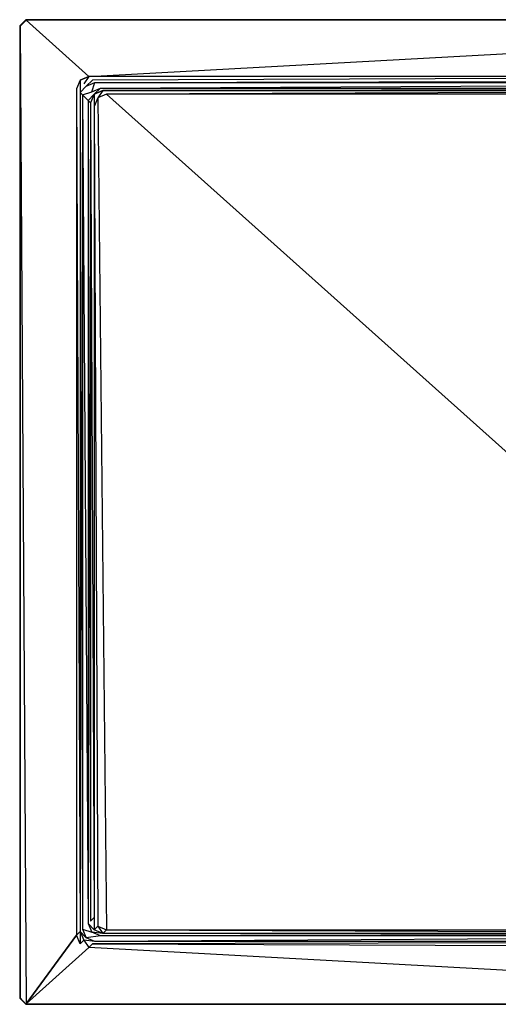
# Model space of a CAD drawing. Extents: x 0 to 0.9, y -0.8 to 0.
# Tile 1 of 2: x 0 to 0.389, y -0.8 to 0. Entities that reach past the tile are written whole.
import ezdxf

# ---------------------------------------------------------------- set-up
doc = ezdxf.new("R2010")
doc.units = 0
for name, color, linetype in [('L0__X_900__Y_800__Z_25__L_1_UDQ', 7, 'CONTINUOUS'), ('L1__X_900__Y_800__Z_25__L_1_UDQ', 7, 'CONTINUOUS'), ('L2__X_900__Y_800__Z_25__L_1_UDQ', 7, 'CONTINUOUS'), ('L3__X_900__Y_800__Z_25__L_1_UDQ', 7, 'CONTINUOUS'), ('L4__X_900__Y_800__Z_25__L_1_UDQ', 7, 'CONTINUOUS'), ('L5__X_900__Y_800__Z_25__L_1_UDQ', 7, 'CONTINUOUS'), ('L6__X_900__Y_800__Z_25__L_1_UDQ', 7, 'CONTINUOUS')]:
    doc.layers.add(name, color=color, linetype=linetype)

msp = doc.modelspace()

# ---------------------------------------------------------------- linework, layer by layer
at = {"layer": 'L0__X_900__Y_800__Z_25__L_1_UDQ', "color": 8}
for points, invisible_edges in [([(0.0005, -0.005207, 0.025), (0.005207, -0.7995, 0.025), (0.005207, -0.0005, 0.025), (0.0005, -0.005207, 0.025)], 10), ([(0.005207, -0.7995, 0.025), (0.0005, -0.005207, 0.025), (0.0005, -0.794793, 0.025), (0.005207, -0.7995, 0.025)], 13), ([(0.005207, -0.0005, 0.025), (0.005207, -0.7995, 0.025), (0.046163, -0.743837, 0.025), (0.005207, -0.0005, 0.025)], 13), ([(0.005207, -0.0005, 0.025), (0.056163, -0.046163, 0.025), (0.894793, -0.0005, 0.025), (0.005207, -0.0005, 0.025)], 13), ([(0.056163, -0.046163, 0.025), (0.005207, -0.0005, 0.025), (0.049092, -0.049092, 0.025), (0.056163, -0.046163, 0.025)], 10), ([(0.049092, -0.049092, 0.025), (0.005207, -0.0005, 0.025), (0.046163, -0.056163, 0.025), (0.049092, -0.049092, 0.025)], 15), ([(0.046163, -0.056163, 0.025), (0.005207, -0.0005, 0.025), (0.046163, -0.743837, 0.025), (0.046163, -0.056163, 0.025)], 15), ([(0.894793, -0.0005, 0.025), (0.056163, -0.046163, 0.025), (0.843837, -0.046163, 0.025), (0.894793, -0.0005, 0.025)], 15), ([(0.046163, -0.743837, 0.025), (0.005207, -0.7995, 0.025), (0.049092, -0.750908, 0.025), (0.046163, -0.743837, 0.025)], 10), ([(0.049092, -0.750908, 0.025), (0.005207, -0.7995, 0.025), (0.056163, -0.753837, 0.025), (0.049092, -0.750908, 0.025)], 13), ([(0.056163, -0.753837, 0.025), (0.005207, -0.7995, 0.025), (0.894793, -0.7995, 0.025), (0.056163, -0.753837, 0.025)], 10), ([(0.056163, -0.753837, 0.025), (0.894793, -0.7995, 0.025), (0.843837, -0.753837, 0.025), (0.056163, -0.753837, 0.025)], 13)]:
    msp.add_3dface(points, dxfattribs=dict(at, invisible_edges=invisible_edges))
at = {"layer": 'L1__X_900__Y_800__Z_25__L_1_UDQ', "color": 8}
for points, invisible_edges in [([(0.060535, -0.070535), (0.063464, -0.736536), (0.063464, -0.063464), (0.060535, -0.070535)], 10), ([(0.063464, -0.063464), (0.070535, -0.739465), (0.070535, -0.060535), (0.063464, -0.063464)], 10), ([(0.063464, -0.063464), (0.063464, -0.736536), (0.070535, -0.739465), (0.063464, -0.063464)], 13), ([(0.070535, -0.060535), (0.070535, -0.739465), (0.829465, -0.739465), (0.070535, -0.060535)], 13), ([(0.070535, -0.060535), (0.829465, -0.739465), (0.829465, -0.060535), (0.070535, -0.060535)], 10), ([(0.063464, -0.736536), (0.060535, -0.070535), (0.060535, -0.729465), (0.063464, -0.736536)], 13)]:
    msp.add_3dface(points, dxfattribs=dict(at, invisible_edges=invisible_edges))
at = {"layer": 'L2__X_900__Y_800__Z_25__L_1_UDQ', "color": 8}
for points, invisible_edges in [([(0.052136, -0.052136, 0.023967), (0.056163, -0.046163, 0.025), (0.049092, -0.049092, 0.025), (0.052136, -0.052136, 0.023967)], 13), ([(0.056163, -0.046163, 0.025), (0.052136, -0.052136, 0.023967), (0.059207, -0.049207, 0.023967), (0.056163, -0.046163, 0.025)], 14), ([(0.059207, -0.049207, 0.023967), (0.843837, -0.046163, 0.025), (0.056163, -0.046163, 0.025), (0.059207, -0.049207, 0.023967)], 13), ([(0.843837, -0.046163, 0.025), (0.059207, -0.049207, 0.023967), (0.840793, -0.049207, 0.023967), (0.843837, -0.046163, 0.025)], 14), ([(0.049207, -0.059207, 0.023967), (0.049092, -0.049092, 0.025), (0.046163, -0.056163, 0.025), (0.049207, -0.059207, 0.023967)], 13), ([(0.049092, -0.049092, 0.025), (0.049207, -0.059207, 0.023967), (0.052136, -0.052136, 0.023967), (0.049092, -0.049092, 0.025)], 14), ([(0.049207, -0.059207, 0.023967), (0.053922, -0.053922, 0.021294), (0.052136, -0.052136, 0.023967), (0.049207, -0.059207, 0.023967)], 14), ([(0.053922, -0.053922, 0.021294), (0.049207, -0.059207, 0.023967), (0.050993, -0.060993, 0.021294), (0.053922, -0.053922, 0.021294)], 13), ([(0.053922, -0.053922, 0.021294), (0.059207, -0.049207, 0.023967), (0.052136, -0.052136, 0.023967), (0.053922, -0.053922, 0.021294)], 14), ([(0.059207, -0.049207, 0.023967), (0.053922, -0.053922, 0.021294), (0.060993, -0.050993, 0.021294), (0.059207, -0.049207, 0.023967)], 13), ([(0.060993, -0.050993, 0.021294), (0.840793, -0.049207, 0.023967), (0.059207, -0.049207, 0.023967), (0.060993, -0.050993, 0.021294)], 14), ([(0.840793, -0.049207, 0.023967), (0.060993, -0.050993, 0.021294), (0.839007, -0.050993, 0.021294), (0.840793, -0.049207, 0.023967)], 13), ([(0.049207, -0.740793, 0.023967), (0.046163, -0.056163, 0.025), (0.046163, -0.743837, 0.025), (0.049207, -0.740793, 0.023967)], 13), ([(0.046163, -0.056163, 0.025), (0.049207, -0.740793, 0.023967), (0.049207, -0.059207, 0.023967), (0.046163, -0.056163, 0.025)], 14), ([(0.050993, -0.739007, 0.021294), (0.049207, -0.059207, 0.023967), (0.049207, -0.740793, 0.023967), (0.050993, -0.739007, 0.021294)], 13), ([(0.049207, -0.059207, 0.023967), (0.050993, -0.739007, 0.021294), (0.050993, -0.060993, 0.021294), (0.049207, -0.059207, 0.023967)], 14), ([(0.049092, -0.750908, 0.025), (0.049207, -0.740793, 0.023967), (0.046163, -0.743837, 0.025), (0.049092, -0.750908, 0.025)], 13), ([(0.049207, -0.740793, 0.023967), (0.049092, -0.750908, 0.025), (0.052136, -0.747864, 0.023967), (0.049207, -0.740793, 0.023967)], 14), ([(0.049207, -0.740793, 0.023967), (0.053922, -0.746078, 0.021294), (0.050993, -0.739007, 0.021294), (0.049207, -0.740793, 0.023967)], 14), ([(0.053922, -0.746078, 0.021294), (0.049207, -0.740793, 0.023967), (0.052136, -0.747864, 0.023967), (0.053922, -0.746078, 0.021294)], 13), ([(0.056163, -0.753837, 0.025), (0.052136, -0.747864, 0.023967), (0.049092, -0.750908, 0.025), (0.056163, -0.753837, 0.025)], 13), ([(0.052136, -0.747864, 0.023967), (0.060993, -0.749007, 0.021294), (0.053922, -0.746078, 0.021294), (0.052136, -0.747864, 0.023967)], 13), ([(0.060993, -0.749007, 0.021294), (0.052136, -0.747864, 0.023967), (0.059207, -0.750793, 0.023967), (0.060993, -0.749007, 0.021294)], 14), ([(0.052136, -0.747864, 0.023967), (0.056163, -0.753837, 0.025), (0.059207, -0.750793, 0.023967), (0.052136, -0.747864, 0.023967)], 14), ([(0.843837, -0.753837, 0.025), (0.059207, -0.750793, 0.023967), (0.056163, -0.753837, 0.025), (0.843837, -0.753837, 0.025)], 13), ([(0.059207, -0.750793, 0.023967), (0.839007, -0.749007, 0.021294), (0.060993, -0.749007, 0.021294), (0.059207, -0.750793, 0.023967)], 13), ([(0.839007, -0.749007, 0.021294), (0.059207, -0.750793, 0.023967), (0.840793, -0.750793, 0.023967), (0.839007, -0.749007, 0.021294)], 14), ([(0.059207, -0.750793, 0.023967), (0.843837, -0.753837, 0.025), (0.840793, -0.750793, 0.023967), (0.059207, -0.750793, 0.023967)], 14)]:
    msp.add_3dface(points, dxfattribs=dict(at, invisible_edges=invisible_edges))
at = {"layer": 'L3__X_900__Y_800__Z_25__L_1_UDQ', "color": 8}
for points, invisible_edges in [([(0.050993, -0.060993, 0.021294), (0.058635, -0.058635, 0.003706), (0.053922, -0.053922, 0.021294), (0.050993, -0.060993, 0.021294)], 14), ([(0.058635, -0.058635, 0.003706), (0.060993, -0.050993, 0.021294), (0.053922, -0.053922, 0.021294), (0.058635, -0.058635, 0.003706)], 14), ([(0.060993, -0.050993, 0.021294), (0.058635, -0.058635, 0.003706), (0.065706, -0.055706, 0.003706), (0.060993, -0.050993, 0.021294)], 13), ([(0.065706, -0.055706, 0.003706), (0.839007, -0.050993, 0.021294), (0.060993, -0.050993, 0.021294), (0.065706, -0.055706, 0.003706)], 14), ([(0.839007, -0.050993, 0.021294), (0.065706, -0.055706, 0.003706), (0.834294, -0.055706, 0.003706), (0.839007, -0.050993, 0.021294)], 13), ([(0.058635, -0.058635, 0.003706), (0.050993, -0.060993, 0.021294), (0.055706, -0.065706, 0.003706), (0.058635, -0.058635, 0.003706)], 13), ([(0.055706, -0.734294, 0.003706), (0.050993, -0.060993, 0.021294), (0.050993, -0.739007, 0.021294), (0.055706, -0.734294, 0.003706)], 13), ([(0.050993, -0.060993, 0.021294), (0.055706, -0.734294, 0.003706), (0.055706, -0.065706, 0.003706), (0.050993, -0.060993, 0.021294)], 14), ([(0.050993, -0.739007, 0.021294), (0.058635, -0.741365, 0.003706), (0.055706, -0.734294, 0.003706), (0.050993, -0.739007, 0.021294)], 14), ([(0.058635, -0.741365, 0.003706), (0.050993, -0.739007, 0.021294), (0.053922, -0.746078, 0.021294), (0.058635, -0.741365, 0.003706)], 13), ([(0.053922, -0.746078, 0.021294), (0.065706, -0.744294, 0.003706), (0.058635, -0.741365, 0.003706), (0.053922, -0.746078, 0.021294)], 13), ([(0.065706, -0.744294, 0.003706), (0.053922, -0.746078, 0.021294), (0.060993, -0.749007, 0.021294), (0.065706, -0.744294, 0.003706)], 14), ([(0.060993, -0.749007, 0.021294), (0.834294, -0.744294, 0.003706), (0.065706, -0.744294, 0.003706), (0.060993, -0.749007, 0.021294)], 13), ([(0.834294, -0.744294, 0.003706), (0.060993, -0.749007, 0.021294), (0.839007, -0.749007, 0.021294), (0.834294, -0.744294, 0.003706)], 14)]:
    msp.add_3dface(points, dxfattribs=dict(at, invisible_edges=invisible_edges))
at = {"layer": 'L4__X_900__Y_800__Z_25__L_1_UDQ', "color": 8}
for points, invisible_edges in [([(0.06042, -0.06042, 0.001033), (0.065706, -0.055706, 0.003706), (0.058635, -0.058635, 0.003706), (0.06042, -0.06042, 0.001033)], 14), ([(0.065706, -0.055706, 0.003706), (0.06042, -0.06042, 0.001033), (0.067492, -0.057492, 0.001033), (0.065706, -0.055706, 0.003706)], 13), ([(0.067492, -0.057492, 0.001033), (0.834294, -0.055706, 0.003706), (0.065706, -0.055706, 0.003706), (0.067492, -0.057492, 0.001033)], 14), ([(0.834294, -0.055706, 0.003706), (0.067492, -0.057492, 0.001033), (0.832508, -0.057492, 0.001033), (0.834294, -0.055706, 0.003706)], 13), ([(0.055706, -0.065706, 0.003706), (0.06042, -0.06042, 0.001033), (0.058635, -0.058635, 0.003706), (0.055706, -0.065706, 0.003706)], 14), ([(0.06042, -0.06042, 0.001033), (0.055706, -0.065706, 0.003706), (0.057492, -0.067492, 0.001033), (0.06042, -0.06042, 0.001033)], 13), ([(0.060535, -0.070535), (0.06042, -0.06042, 0.001033), (0.057492, -0.067492, 0.001033), (0.060535, -0.070535)], 13), ([(0.063464, -0.063464), (0.067492, -0.057492, 0.001033), (0.06042, -0.06042, 0.001033), (0.063464, -0.063464)], 13), ([(0.06042, -0.06042, 0.001033), (0.060535, -0.070535), (0.063464, -0.063464), (0.06042, -0.06042, 0.001033)], 14), ([(0.067492, -0.057492, 0.001033), (0.063464, -0.063464), (0.070535, -0.060535), (0.067492, -0.057492, 0.001033)], 14), ([(0.070535, -0.060535), (0.832508, -0.057492, 0.001033), (0.067492, -0.057492, 0.001033), (0.070535, -0.060535)], 13), ([(0.832508, -0.057492, 0.001033), (0.070535, -0.060535), (0.829465, -0.060535), (0.832508, -0.057492, 0.001033)], 14), ([(0.057492, -0.732508, 0.001033), (0.055706, -0.065706, 0.003706), (0.055706, -0.734294, 0.003706), (0.057492, -0.732508, 0.001033)], 13), ([(0.055706, -0.065706, 0.003706), (0.057492, -0.732508, 0.001033), (0.057492, -0.067492, 0.001033), (0.055706, -0.065706, 0.003706)], 14), ([(0.060535, -0.729465), (0.057492, -0.067492, 0.001033), (0.057492, -0.732508, 0.001033), (0.060535, -0.729465)], 13), ([(0.057492, -0.067492, 0.001033), (0.060535, -0.729465), (0.060535, -0.070535), (0.057492, -0.067492, 0.001033)], 14), ([(0.055706, -0.734294, 0.003706), (0.06042, -0.73958, 0.001033), (0.057492, -0.732508, 0.001033), (0.055706, -0.734294, 0.003706)], 14), ([(0.06042, -0.73958, 0.001033), (0.055706, -0.734294, 0.003706), (0.058635, -0.741365, 0.003706), (0.06042, -0.73958, 0.001033)], 13), ([(0.06042, -0.73958, 0.001033), (0.060535, -0.729465), (0.057492, -0.732508, 0.001033), (0.06042, -0.73958, 0.001033)], 13), ([(0.060535, -0.729465), (0.06042, -0.73958, 0.001033), (0.063464, -0.736536), (0.060535, -0.729465)], 14), ([(0.058635, -0.741365, 0.003706), (0.067492, -0.742508, 0.001033), (0.06042, -0.73958, 0.001033), (0.058635, -0.741365, 0.003706)], 13), ([(0.067492, -0.742508, 0.001033), (0.058635, -0.741365, 0.003706), (0.065706, -0.744294, 0.003706), (0.067492, -0.742508, 0.001033)], 14), ([(0.067492, -0.742508, 0.001033), (0.063464, -0.736536), (0.06042, -0.73958, 0.001033), (0.067492, -0.742508, 0.001033)], 13), ([(0.063464, -0.736536), (0.067492, -0.742508, 0.001033), (0.070535, -0.739465), (0.063464, -0.736536)], 14), ([(0.065706, -0.744294, 0.003706), (0.832508, -0.742508, 0.001033), (0.067492, -0.742508, 0.001033), (0.065706, -0.744294, 0.003706)], 13), ([(0.832508, -0.742508, 0.001033), (0.065706, -0.744294, 0.003706), (0.834294, -0.744294, 0.003706), (0.832508, -0.742508, 0.001033)], 14), ([(0.832508, -0.742508, 0.001033), (0.070535, -0.739465), (0.067492, -0.742508, 0.001033), (0.832508, -0.742508, 0.001033)], 13), ([(0.070535, -0.739465), (0.832508, -0.742508, 0.001033), (0.829465, -0.739465), (0.070535, -0.739465)], 14)]:
    msp.add_3dface(points, dxfattribs=dict(at, invisible_edges=invisible_edges))
at = {"layer": 'L5__X_900__Y_800__Z_25__L_1_UDQ', "color": 8}
for points, invisible_edges in [([(0.0005, -0.005207, 0.025), (0.005, 0, 0.0245), (0, -0.005, 0.0245), (0.0005, -0.005207, 0.025)], 13), ([(0.005, 0, 0.0245), (0.0005, -0.005207, 0.025), (0.005207, -0.0005, 0.025), (0.005, 0, 0.0245)], 14), ([(0.005207, -0.0005, 0.025), (0.895, 0, 0.0245), (0.005, 0, 0.0245), (0.005207, -0.0005, 0.025)], 13), ([(0.895, 0, 0.0245), (0.005207, -0.0005, 0.025), (0.894793, -0.0005, 0.025), (0.895, 0, 0.0245)], 14), ([(0.0005, -0.794793, 0.025), (0, -0.005, 0.0245), (0, -0.795, 0.0245), (0.0005, -0.794793, 0.025)], 13), ([(0, -0.005, 0.0245), (0.0005, -0.794793, 0.025), (0.0005, -0.005207, 0.025), (0, -0.005, 0.0245)], 14), ([(0.005, -0.8, 0.0245), (0.0005, -0.794793, 0.025), (0, -0.795, 0.0245), (0.005, -0.8, 0.0245)], 13), ([(0.0005, -0.794793, 0.025), (0.005, -0.8, 0.0245), (0.005207, -0.7995, 0.025), (0.0005, -0.794793, 0.025)], 14), ([(0.895, -0.8, 0.0245), (0.005207, -0.7995, 0.025), (0.005, -0.8, 0.0245), (0.895, -0.8, 0.0245)], 13), ([(0.005207, -0.7995, 0.025), (0.895, -0.8, 0.0245), (0.894793, -0.7995, 0.025), (0.005207, -0.7995, 0.025)], 14)]:
    msp.add_3dface(points, dxfattribs=dict(at, invisible_edges=invisible_edges))
at = {"layer": 'L6__X_900__Y_800__Z_25__L_1_UDQ', "color": 8}
for points, invisible_edges in [([(0, -0.005, 0.0245), (0.005, 0, 0.008), (0, -0.005, 0.008), (0, -0.005, 0.0245)], 13), ([(0.005, 0, 0.008), (0, -0.005, 0.0245), (0.005, 0, 0.0245), (0.005, 0, 0.008)], 14), ([(0.005, 0, 0.0245), (0.895, 0, 0.008), (0.005, 0, 0.008), (0.005, 0, 0.0245)], 13), ([(0.895, 0, 0.008), (0.005, 0, 0.0245), (0.895, 0, 0.0245), (0.895, 0, 0.008)], 14), ([(0, -0.795, 0.0245), (0, -0.005, 0.008), (0, -0.795, 0.008), (0, -0.795, 0.0245)], 13), ([(0, -0.005, 0.008), (0, -0.795, 0.0245), (0, -0.005, 0.0245), (0, -0.005, 0.008)], 14), ([(0.005, -0.8, 0.0245), (0, -0.795, 0.008), (0.005, -0.8, 0.008), (0.005, -0.8, 0.0245)], 13), ([(0, -0.795, 0.008), (0.005, -0.8, 0.0245), (0, -0.795, 0.0245), (0, -0.795, 0.008)], 14), ([(0.895, -0.8, 0.0245), (0.005, -0.8, 0.008), (0.895, -0.8, 0.008), (0.895, -0.8, 0.0245)], 13), ([(0.005, -0.8, 0.008), (0.895, -0.8, 0.0245), (0.005, -0.8, 0.0245), (0.005, -0.8, 0.008)], 14)]:
    msp.add_3dface(points, dxfattribs=dict(at, invisible_edges=invisible_edges))

doc.saveas('drawing.dxf')
